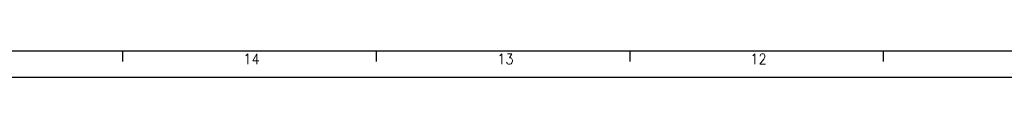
# Model space of a CAD drawing. Header units: millimetres. Extents: x -235 to 2519, y -109 to 485.
# Tile 2 of 41: x -91 to 95, y -109 to -104. Entities that reach past the tile are written whole.
import ezdxf

# ---------------------------------------------------------------- set-up
doc = ezdxf.new("R2010")
doc.units = ezdxf.units.MM
doc.layers.add('1', color=7, linetype='Continuous')
doc.styles.add('CONVERTER_11', font='txt.shx', dxfattribs={"width": 0.9})

# ---------------------------------------------------------------- blocks, each defined once
blk = doc.blocks.new('Marco_a1', base_point=(184.81, 187.78))
at = {"layer": '1', "color": 7, "linetype": 'Continuous'}
blk.add_line((-215.19, -104.22), (599.81, -104.22), dxfattribs=at)
at = {"layer": '1', "color": 2, "linetype": 'Continuous'}
for p, q in [((-71.36, -104.27), (-71.36, -106.27)), ((-23.42, -104.27), (-23.42, -106.27)), ((24.52, -104.27), (24.52, -106.27)), ((72.46, -104.27), (72.46, -106.27)), ((-235.19, -109.22), (604.81, -109.22))]:
    blk.add_line(p, q, dxfattribs=at)
at = {"layer": '1', "color": 2, "char_height": 2, "attachment_point": 4, "line_spacing_factor": 1.20048, "style": 'CONVERTER_11'}
for s, insert in [('14', (-48.52, -105.77)), ('13', (-0.52, -105.77)), ('12', (47.32, -105.77))]:
    blk.add_mtext(s, dxfattribs=dict(at, insert=insert))
blk = doc.blocks.new('Top', base_point=(184.81, 187.78))
blk.add_blockref('Marco_a1', (184.81, 187.78))
blk = doc.blocks.new('_dummy_frame__111', base_point=(-235.19, -174.57))
blk.add_blockref('Top', (184.81, 187.78))
blk = doc.blocks.new('_dummy_frame__112', base_point=(-346.5, -309.51))
at = {"layer": '1'}
blk.add_blockref('_dummy_frame__111', (-235.19, -174.57), dxfattribs=at)

msp = doc.modelspace()

# ---------------------------------------------------------------- block references
at = {"layer": '1'}
msp.add_blockref('_dummy_frame__112', (-346.5, -309.51), dxfattribs=at)

doc.saveas('drawing.dxf')
